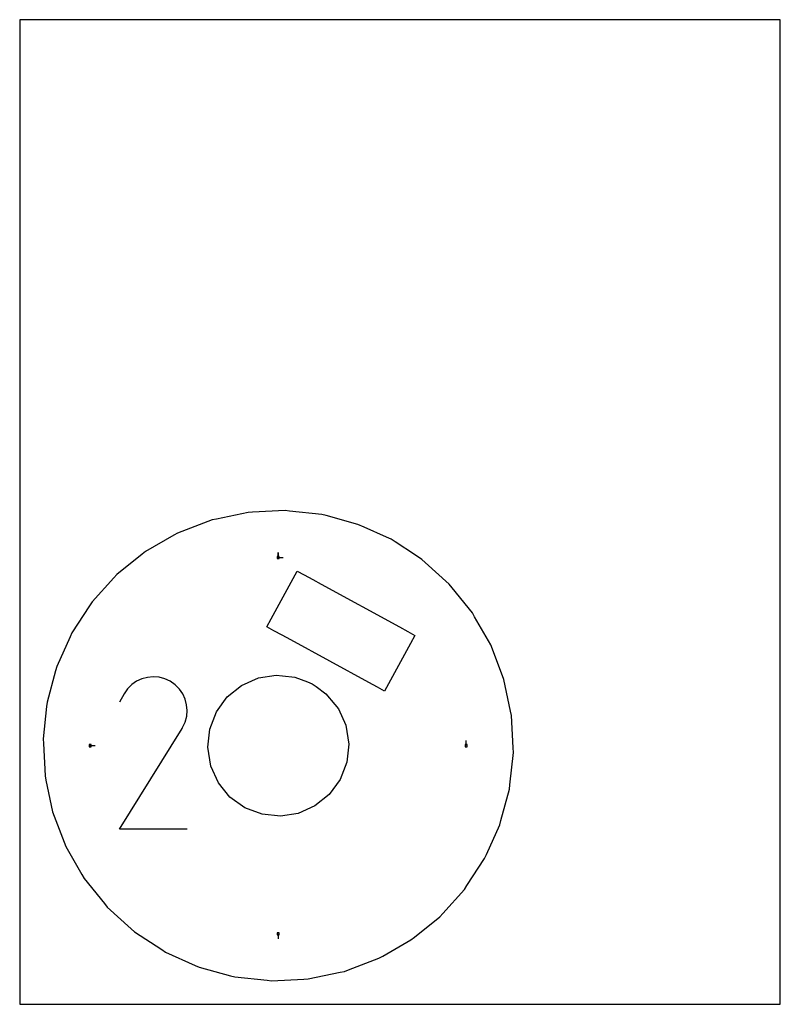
# Model space of a CAD drawing. Extents: x 0 to 216, y 0 to 279.
import ezdxf

# ---------------------------------------------------------------- set-up
doc = ezdxf.new("R2010")
doc.units = 0

msp = doc.modelspace()

# ---------------------------------------------------------------- linework, layer by layer
at = {"layer": 'annotation', "color": 1}
for p, q in [((73.393488, 126.774279), (73.393488, 128.203029)), ((73.393488, 126.774279), (73.393488, 128.203029)), ((73.393488, 128.203029), (73.393488, 126.774279)), ((73.393488, 126.774279), (74.822238, 126.774279)), ((34.678138, 92.352367), (33.18723, 91.665212)), ((36.259419, 92.776599), (34.678138, 92.352367)), ((37.894556, 92.92842), (36.259419, 92.776599)), ((39.547036, 92.798345), (37.894556, 92.92842)), ((41.180344, 92.376889), (39.547036, 92.798345)), ((42.757964, 91.654565), (41.180344, 92.376889)), ((30.622587, 89.540071), (29.621883, 88.121057)), ((31.823208, 90.724618), (30.622587, 89.540071)), ((33.18723, 91.665212), (31.823208, 90.724618)), ((44.168976, 90.652611), (42.757964, 91.654565)), ((42.757964, 91.654565), (42.757964, 91.654565)), ((45.348735, 89.450272), (44.168976, 90.652611)), ((46.286751, 88.084397), (45.348735, 89.450272)), ((29.621883, 88.121057), (28.360884, 85.702109)), ((46.972534, 86.591837), (46.286751, 88.084397)), ((47.395594, 85.00944), (46.972534, 86.591837)), ((47.54544, 83.374057), (47.395594, 85.00944)), ((46.98353, 80.09173), (47.411582, 81.722537)), ((47.411582, 81.722537), (47.54544, 83.374057)), ((28.333766, 49.686359), (46.07995, 78.255437)), ((46.07995, 78.255437), (46.101164, 78.281689)), ((46.07995, 78.255437), (46.07995, 78.255437)), ((46.101164, 78.281689), (46.121509, 78.308163)), ((46.121509, 78.308163), (46.141116, 78.335084)), ((46.141116, 78.335084), (46.160121, 78.362675)), ((46.160121, 78.362675), (46.178658, 78.391159)), ((46.178658, 78.391159), (46.196859, 78.420758)), ((46.196859, 78.420758), (46.21486, 78.451697)), ((46.21486, 78.451697), (46.232794, 78.484198)), ((46.232794, 78.484198), (46.250795, 78.518484)), ((46.250795, 78.518484), (46.98353, 80.09173)), ((46.250795, 78.518484), (46.250795, 78.518484)), ((20.012698, 73.393488), (21.441448, 73.393488)), ((126.774279, 73.393488), (126.774279, 74.822238)), ((47.538911, 49.686359), (28.333766, 49.686359)), ((73.393488, 20.012698), (73.393488, 18.583948))]:
    msp.add_line(p, q, dxfattribs=at)
at = {"layer": 'boundary', "color": 5}
for p, q in [((75.319577, 140.119476), (66.122655, 139.662211)), ((76.578882, 139.98371), (75.319577, 140.119476)), ((85.734086, 138.99668), (76.578882, 139.98371)), ((53.42212, 136.998183), (44.81664, 133.721228)), ((54.60581, 137.44893), (53.42212, 136.998183)), ((55.84544, 137.708951), (54.60581, 137.44893)), ((64.857612, 139.599314), (55.84544, 137.708951)), ((66.122655, 139.662211), (64.857612, 139.599314)), ((86.956655, 138.665583), (85.734086, 138.99668)), ((95.976274, 136.199535), (86.956655, 138.665583)), ((97.797185, 135.382967), (95.976274, 136.199535)), ((104.146971, 132.535483), (97.797185, 135.382967)), ((43.718038, 133.09086), (35.73115, 128.508056)), ((44.81664, 133.721228), (43.718038, 133.09086)), ((105.40262, 131.972402), (104.146971, 132.535483)), ((106.554723, 131.219821), (105.40262, 131.972402)), ((112.380868, 127.414041), (106.554723, 131.219821)), ((34.744684, 127.713598), (27.573027, 121.937844)), ((35.73115, 128.508056), (34.744684, 127.713598)), ((114.172257, 126.243861), (112.380868, 127.414041)), ((115.111259, 125.393817), (114.172257, 126.243861)), ((121.937844, 119.21395), (115.111259, 125.393817)), ((26.722982, 120.998843), (20.543115, 114.172257)), ((27.573027, 121.937844), (26.722982, 120.998843)), ((122.732303, 118.227483), (121.937844, 119.21395)), ((128.508056, 111.055826), (122.732303, 118.227483)), ((19.85043, 113.111848), (14.814575, 105.40262)), ((20.543115, 114.172257), (19.85043, 113.111848)), ((129.138424, 109.957225), (128.508056, 111.055826)), ((133.721229, 101.970337), (129.138424, 109.957225)), ((14.296308, 104.246904), (10.528482, 95.84479)), ((14.814575, 105.40262), (14.296308, 104.246904)), ((134.171976, 100.786647), (133.721229, 101.970337)), ((137.44893, 92.181167), (134.171976, 100.786647)), ((10.528482, 95.84479), (10.197385, 94.622221)), ((10.197385, 94.622221), (7.790296, 85.734086)), ((139.339293, 83.168994), (137.44893, 92.181167)), ((7.65453, 84.474782), (6.6675, 75.319577)), ((7.790296, 85.734086), (7.65453, 84.474782)), ((139.599314, 81.929364), (139.339293, 83.168994)), ((140.056579, 72.732442), (139.599314, 81.929364)), ((6.6675, 75.319577), (6.730397, 74.054535)), ((6.730397, 74.054535), (7.187663, 64.857612)), ((140.119476, 71.467399), (140.056579, 72.732442)), ((139.132447, 62.312194), (140.119476, 71.467399)), ((7.187663, 64.857612), (7.447684, 63.617982)), ((7.447684, 63.617982), (9.338047, 54.60581)), ((138.99668, 61.05289), (139.132447, 62.312194)), ((136.589591, 52.164755), (138.99668, 61.05289)), ((9.338047, 54.60581), (12.615001, 46.000329)), ((132.490669, 42.540072), (136.258495, 50.942186)), ((136.258495, 50.942186), (136.589591, 52.164755)), ((12.615001, 46.000329), (13.065748, 44.81664)), ((13.065748, 44.81664), (17.648552, 36.829752)), ((131.972402, 41.384356), (132.490669, 42.540072)), ((126.936547, 33.675128), (131.972402, 41.384356)), ((17.648552, 36.829752), (18.27892, 35.73115)), ((18.27892, 35.73115), (24.054674, 28.559493)), ((126.243862, 32.614719), (126.936547, 33.675128)), ((120.063994, 25.788133), (126.243862, 32.614719)), ((24.054674, 28.559493), (24.849133, 27.573027)), ((24.849133, 27.573027), (31.675718, 21.393159)), ((119.21395, 24.849132), (120.063994, 25.788133)), ((112.042293, 19.073379), (119.21395, 24.849132)), ((31.675718, 21.393159), (32.614719, 20.543115)), ((32.614719, 20.543115), (40.323947, 15.50726)), ((103.068939, 13.696116), (111.055826, 18.27892)), ((111.055826, 18.27892), (112.042293, 19.073379)), ((40.323947, 15.50726), (41.384356, 14.814575)), ((41.384356, 14.814575), (49.78647, 11.046749)), ((93.364856, 9.788794), (101.970337, 13.065748)), ((101.970337, 13.065748), (103.068939, 13.696116)), ((49.78647, 11.046749), (50.942186, 10.528482)), ((50.942186, 10.528482), (59.830321, 8.121393)), ((81.929364, 7.187663), (90.941537, 9.078026)), ((90.941537, 9.078026), (92.181167, 9.338046)), ((92.181167, 9.338046), (93.364856, 9.788794)), ((59.830321, 8.121393), (61.05289, 7.790296)), ((61.05289, 7.790296), (70.208095, 6.803267)), ((70.208095, 6.803267), (71.467399, 6.6675)), ((71.467399, 6.6675), (80.664321, 7.124765)), ((80.664321, 7.124765), (81.929364, 7.187663))]:
    msp.add_line(p, q, dxfattribs=at)
at = {"layer": 'frame', "color": 5}
for p, q in [((215.9, 279.4), (0, 279.4)), ((0, 279.4), (0, 0)), ((215.9, 0), (215.9, 279.4)), ((0, 0), (215.9, 0))]:
    msp.add_line(p, q, dxfattribs=at)
at = {"layer": 'hole', "color": 5}
for p, q in [((73.679238, 127.060029), (73.107738, 127.060029)), ((73.107738, 127.060029), (73.107738, 126.488529)), ((73.107738, 126.488529), (73.679238, 126.488529)), ((73.679238, 126.488529), (73.679238, 127.060029)), ((71.383158, 109.390029), (78.7848, 122.935542)), ((78.7848, 122.935542), (80.792563, 121.838444)), ((80.792563, 121.838444), (83.184526, 120.53141)), ((83.184526, 120.53141), (85.592278, 119.215748)), ((85.592278, 119.215748), (107.775054, 107.094468)), ((70.142333, 107.119233), (71.383158, 109.390029)), ((72.150097, 106.022135), (70.142333, 107.119233)), ((107.775054, 107.094468), (110.167016, 105.787434)), ((74.542059, 104.715101), (72.150097, 106.022135)), ((76.949811, 103.399439), (74.542059, 104.715101)), ((99.132587, 91.278159), (76.949811, 103.399439)), ((110.167016, 105.787434), (112.17478, 104.690337)), ((112.17478, 104.690337), (110.933954, 102.419541)), ((110.933954, 102.419541), (103.532313, 88.874028)), ((62.975588, 90.496554), (67.757188, 92.610111)), ((67.757188, 92.610111), (72.772108, 93.390661)), ((72.772108, 93.390661), (74.560849, 93.237533)), ((74.560849, 93.237533), (78.12063, 92.85374)), ((78.12063, 92.85374), (81.705747, 91.4665)), ((58.903979, 87.217431), (62.975588, 90.496554)), ((81.705747, 91.4665), (82.996228, 90.967162)), ((82.996228, 90.967162), (84.113499, 90.150838)), ((84.113499, 90.150838), (86.917873, 88.101859)), ((101.524549, 89.971125), (99.132587, 91.278159)), ((103.532313, 88.874028), (101.524549, 89.971125)), ((55.819814, 82.996228), (58.903979, 87.217431)), ((86.917873, 88.101859), (89.463202, 85.094477)), ((89.463202, 85.094477), (90.471876, 83.842017)), ((90.471876, 83.842017), (92.548422, 79.16935)), ((53.933236, 78.120629), (55.819814, 82.996228)), ((92.548422, 79.16935), (93.414129, 73.864096)), ((53.372848, 72.92288), (53.933236, 78.120629)), ((20.298448, 73.679238), (19.726948, 73.679238)), ((19.726948, 73.679238), (19.726948, 73.107738)), ((19.726948, 73.107738), (20.298448, 73.107738)), ((20.298448, 73.107738), (20.298448, 73.679238)), ((54.238554, 67.617626), (53.372848, 72.92288)), ((93.414129, 73.864096), (92.85374, 68.666347)), ((127.060029, 73.679238), (126.488529, 73.679238)), ((126.488529, 73.679238), (126.488529, 73.107738)), ((126.488529, 73.107738), (127.060029, 73.107738)), ((127.060029, 73.107738), (127.060029, 73.679238)), ((56.386131, 62.856749), (54.238554, 67.617626)), ((92.85374, 68.666347), (90.967162, 63.790748)), ((59.69275, 58.813961), (56.386131, 62.856749)), ((90.967162, 63.790748), (87.882997, 59.569545)), ((63.933053, 55.76475), (59.69275, 58.813961)), ((87.882997, 59.569545), (83.811389, 56.290422)), ((83.811389, 56.290422), (79.029789, 54.176865)), ((68.818054, 53.91688), (63.933053, 55.76475)), ((74.014869, 53.396315), (68.818054, 53.91688)), ((79.029789, 54.176865), (74.014869, 53.396315)), ((73.679238, 20.298448), (73.107738, 20.298448)), ((73.107738, 20.298448), (73.107738, 19.726948)), ((73.107738, 19.726948), (73.679238, 19.726948)), ((73.679238, 19.726948), (73.679238, 20.298448))]:
    msp.add_line(p, q, dxfattribs=at)

doc.saveas('drawing.dxf')
